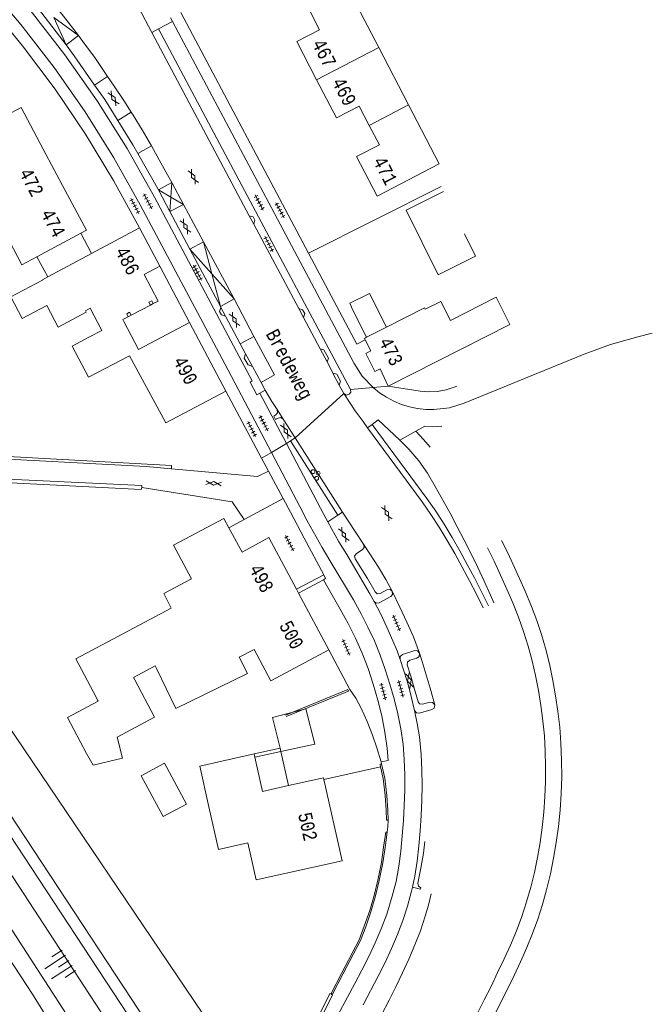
# Model space of a CAD drawing. Header units: metres. Extents: x 196790 to 198335, y 354523 to 356036.
# Tile 72 of 105: x 198015 to 198098, y 354801 to 354930. Entities that reach past the tile are written whole.
import ezdxf

# ---------------------------------------------------------------- set-up
doc = ezdxf.new("R2010")
doc.units = ezdxf.units.M
doc.linetypes.add('DGN Style 2', pattern=[186.027128, 111.616277, -74.410851])
for name, color, linetype, lineweight in [('afdak', 252, 'DGN Style 2', 18), ('bij- of bedrijfsgebouw', 252, 'Continuous', 18), ('carport', 252, 'Continuous', 18), ('functiescheiding', 252, 'Continuous', 18), ('heg of haag', 252, 'Continuous', 18), ('hoofdgebouw', 252, 'Continuous', 18), ('hoofdgebouw maaiveld', 252, 'Continuous', 18), ('huisnummer BAG', 252, 'Continuous', 18), ('huisnummer toekomstige bebouwing', 252, 'Continuous', 18), ('kant asfaltverharding', 252, 'Continuous', 18), ('kant betonverharding', 252, 'Continuous', 18), ('kant klinkerverharding', 252, 'Continuous', 18), ('kant muur (extern)', 252, 'Continuous', 18), ('kant tegelverharding', 252, 'Continuous', 18), ('overbouw', 252, 'Continuous', 18), ('raster', 252, 'Continuous', 18), ('spoorrail', 252, 'Continuous', 18), ('straatnaam', 252, 'Continuous', 18), ('T22_berm', 252, 'DGN Style 2', 18), ('taludlijn', 252, 'Continuous', 18), ('taludsymbool', 252, 'Continuous', 18), ('toekomstig hoofdgebouw', 252, 'Continuous', 18), ('verh asfaltsymbool', 2, 'Continuous', 0), ('verh betonsymbool', 2, 'Continuous', 0), ('verh tegelsymbool', 2, 'Continuous', 0), ('vlakafsluiter grijs', 252, 'DGN Style 2', 18), ('vlakafsluiter groen', 252, 'DGN Style 2', 18)]:
    doc.layers.add(name, color=color, linetype=linetype, lineweight=lineweight)
doc.styles.add('Style-Courier New', font='cour.ttf')

# ---------------------------------------------------------------- blocks, each defined once
blk = doc.blocks.new('TA')
at = {"layer": 'taludsymbool', "linetype": 'Continuous', "lineweight": 0}
for p, q in [((-0.5, 0), (-0.5, -0.5)), ((-0.25, 0), (-0.25, -1)), ((0, 0), (0, -0.5)), ((0.25, 0), (0.25, -1)), ((0.5, 0), (0.5, -0.5))]:
    blk.add_line(p, q, dxfattribs=at)
blk = doc.blocks.new('S612')
at = {"layer": 'verh asfaltsymbool', "color": 252}
for p, q in [((-0.99, -0.26), (0.01, 0.24)), ((0.01, -0.26), (-0.99, 0.24)), ((0.01, 0.24), (1.01, -0.26)), ((1.01, 0.24), (0.01, -0.26))]:
    blk.add_line(p, q, dxfattribs=at)
blk = doc.blocks.new('S621')
at = {"layer": 'verh betonsymbool', "color": 252, "linetype": 'Continuous', "lineweight": 0}
for centre in [(-0.48, 0.24), (0.52, 0.24), (0.02, -0.26)]:
    blk.add_circle(centre, 0.25, dxfattribs=at)
blk = doc.blocks.new('S642')
at = {"layer": 'verh tegelsymbool', "color": 252}
for p, q in [((-1.12, 0), (1.12, 0)), ((-0.9, -0.25), (-0.9, 0.25)), ((-0.45, -0.25), (-0.45, 0.25)), ((0, -0.25), (0, 0.25)), ((0.45, -0.25), (0.45, 0.25)), ((0.9, -0.25), (0.9, 0.25))]:
    blk.add_line(p, q, dxfattribs=at)

msp = doc.modelspace()

# ---------------------------------------------------------------- linework, layer by layer
at = {"layer": 'afdak'}
for p, q in [((198060.948, 354894.012), (198063.186, 354889.584)), ((198060.571, 354888.261), (198058.718, 354891.919))]:
    msp.add_line(p, q, dxfattribs=at)
at = {"layer": 'afdak', "flags": 128}
msp.add_lwpolyline([(198058.718, 354891.919), (198058.357, 354892.723), (198060.948, 354894.012)], dxfattribs=at)
at = {"layer": 'bij- of bedrijfsgebouw', "flags": 128}
for points in [[(198030.157, 354843.343), (198032.745, 354838.456), (198027.854, 354835.866)], [(198023.807, 354833.724), (198021.322, 354838.417), (198025.346, 354840.547), (198025.255, 354840.717)], [(198027.854, 354835.866), (198028.517, 354833.087), (198024.681, 354832.182), (198023.807, 354833.724)], [(198033.868, 354825.446), (198031.006, 354830.787), (198034.058, 354832.422), (198036.919, 354827.08), (198033.868, 354825.446)]]:
    msp.add_lwpolyline(points, dxfattribs=at)
at = {"layer": 'carport'}
for p, q in [((198024.481, 354899.255), (198023.07, 354901.904)), ((198018.721, 354896.179), (198017.309, 354898.832))]:
    msp.add_line(p, q, dxfattribs=at)
at = {"layer": 'carport', "flags": 128}
msp.add_lwpolyline([(198049.304, 354833.971), (198053.758, 354834.918), (198052.602, 354839.566), (198048.236, 354838.428), (198049.206, 354834.41)], dxfattribs=at)
at = {"layer": 'functiescheiding'}
for p, q in [((198022.741, 354927.807), (198019.542, 354930.191)), ((198019.542, 354930.191), (198021.122, 354926.587)), ((198021.122, 354926.587), (198022.741, 354927.807)), ((198024.879, 354921.323), (198026.58, 354922.454)), ((198027.924, 354916.669), (198029.677, 354917.773)), ((198032.325, 354913.376), (198030.56, 354912.342)), ((198035.009, 354908.539), (198033.243, 354907.577)), ((198035.009, 354908.539), (198034.877, 354906.643)), ((198036.551, 354905.686), (198035.009, 354908.539)), ((198033.243, 354907.577), (198034.877, 354906.643)), ((198034.747, 354904.76), (198034.877, 354906.643)), ((198036.551, 354905.686), (198034.747, 354904.76)), ((198036.551, 354905.686), (198034.877, 354906.643)), ((198039.165, 354900.789), (198036.551, 354905.686)), ((198037.369, 354899.838), (198039.165, 354900.789)), ((198043.167, 354893.292), (198039.165, 354900.789)), ((198040.267, 354896.566), (198039.165, 354900.789)), ((198040.267, 354896.566), (198037.369, 354899.838)), ((198040.267, 354896.566), (198043.167, 354893.292)), ((198040.267, 354896.566), (198041.379, 354892.307)), ((198041.379, 354892.307), (198043.167, 354893.292)), ((198045.79, 354888.379), (198043.167, 354893.292)), ((198045.79, 354888.379), (198043.991, 354887.407)), ((198045.244, 354883.131), (198043.861, 354885.749)), ((198045.247, 354883.125), (198045.244, 354883.131)), ((198067.007, 354875.966), (198064.912, 354874.798))]:
    msp.add_line(p, q, dxfattribs=at)
at = {"layer": 'functiescheiding', "flags": 128}
for points in [[(198022.741, 354927.807), (198020.793, 354930.349), (198019.395, 354932.075), (198017.984, 354933.746)], [(198026.58, 354922.454), (198024.885, 354924.922), (198023.548, 354926.743), (198022.741, 354927.807)], [(198029.677, 354917.773), (198028.697, 354919.298), (198027.439, 354921.191), (198026.58, 354922.454)], [(198032.325, 354913.376), (198031.094, 354915.463), (198029.915, 354917.402), (198029.677, 354917.773)], [(198035.009, 354908.539), (198034.454, 354909.559), (198033.359, 354911.533), (198032.325, 354913.376)], [(198046.716, 354882.349), (198048.48, 354883.339), (198045.79, 354888.379)], [(198067.007, 354875.966), (198068.205, 354876.595), (198069.302, 354876.547), (198070.422, 354876.598)], [(198068.902, 354873.865), (198068.03, 354874.889), (198067.007, 354875.966)], [(198054.89, 354856.475), (198056.031, 354854.464), (198057.114, 354852.611), (198058.164, 354850.726), (198059.11, 354848.824), (198059.968, 354846.872), (198060.759, 354844.856), (198061.44, 354842.783), (198062.032, 354840.688), (198062.545, 354838.646), (198062.957, 354836.514), (198063.268, 354834.397), (198063.414, 354832.786), (198062.48, 354832.599)], [(198061.546, 354853.648), (198062.427, 354851.971), (198063.238, 354850.283), (198064.012, 354848.467), (198064.558, 354847.163), (198064.967, 354846.028)], [(198066.866, 354839.349), (198067.204, 354837.619), (198067.523, 354835.89), (198067.717, 354833.582)]]:
    msp.add_lwpolyline(points, dxfattribs=at)
at = {"layer": 'heg of haag'}
msp.add_line((198052.938, 354899.3), (198070.336, 354908.033), dxfattribs=at)
at = {"layer": 'hoofdgebouw'}
for p, q in [((198021.005, 354907.526), (198018.127, 354912.928)), ((198023.07, 354901.904), (198017.309, 354898.832)), ((198024.481, 354899.255), (198030.749, 354902.603)), ((198018.721, 354896.179), (198024.481, 354899.255)), ((198033.42, 354897.579), (198031.373, 354896.485)), ((198032.195, 354892.493), (198032.567, 354892.688)), ((198024.307, 354892.068), (198023.682, 354891.737)), ((198023.784, 354891.546), (198023.682, 354891.737)), ((198025.827, 354889.171), (198024.307, 354892.068)), ((198029.671, 354891.169), (198032.195, 354892.493)), ((198028.564, 354890.589), (198029.29, 354890.97)), ((198028.704, 354890.322), (198028.564, 354890.589)), ((198029.29, 354890.97), (198029.671, 354891.169)), ((198042.098, 354881.209), (198037.305, 354890.223)), ((198025.827, 354889.171), (198024.129, 354888.263)), ((198063.186, 354889.584), (198060.571, 354888.261)), ((198029.434, 354885.846), (198034.201, 354877.042)), ((198034.201, 354877.042), (198042.098, 354881.209)), ((198051.582, 354854.823), (198051.353, 354855.25)), ((198051.631, 354854.732), (198051.582, 354854.823)), ((198055.608, 354847.305), (198051.631, 354854.732)), ((198043.841, 354846.318), (198045.808, 354847.359)), ((198029.979, 354843.68), (198032.833, 354845.191)), ((198032.993, 354844.863), (198032.833, 354845.191)), ((198029.979, 354843.68), (198030.157, 354843.343)), ((198025.255, 354840.717), (198025.072, 354841.082))]:
    msp.add_line(p, q, dxfattribs=at)
at = {"layer": 'hoofdgebouw', "flags": 128}
for points in [[(198009.726, 354908.392), (198006.807, 354913.9), (198015.217, 354918.391), (198018.127, 354912.928)], [(198021.005, 354907.526), (198023.794, 354902.29), (198023.07, 354901.904)], [(198073.422, 354901.809), (198074.863, 354898.916), (198069.958, 354896.473), (198065.742, 354904.938), (198070.647, 354907.381)], [(198017.309, 354898.832), (198015.346, 354897.785), (198012.564, 354903.036)], [(198030.749, 354902.603), (198033.43, 354897.584), (198033.42, 354897.579)], [(198032.567, 354892.688), (198033.206, 354893.023), (198031.373, 354896.485)], [(198018.04, 354895.769), (198013.865, 354893.579), (198015.353, 354890.742), (198018.595, 354892.442), (198020.083, 354889.605), (198023.784, 354891.546)], [(198018.04, 354895.769), (198018.021, 354895.805), (198018.721, 354896.179)], [(198063.417, 354881.86), (198079.379, 354889.947), (198077.571, 354893.515), (198071.585, 354890.482), (198070.32, 354892.98), (198068.268, 354891.941), (198068.184, 354892.11), (198063.186, 354889.584)], [(198037.305, 354890.223), (198030.613, 354886.681), (198028.704, 354890.322)], [(198029.434, 354885.846), (198024.07, 354883.033), (198021.932, 354887.111), (198024.129, 354888.263)], [(198060.571, 354888.261), (198060.303, 354888.126), (198060.393, 354887.949)], [(198060.393, 354887.949), (198061.142, 354886.47), (198060.453, 354886.12), (198061.635, 354883.793), (198062.324, 354884.143), (198063.417, 354881.86)], [(198025.072, 354841.082), (198022.399, 354846.129), (198034.942, 354852.772), (198033.941, 354854.661), (198037.598, 354856.583), (198035.245, 354860.995), (198041.833, 354864.509), (198042.496, 354863.293)], [(198051.353, 354855.25), (198047.731, 354862.016), (198044.235, 354860.103), (198042.496, 354863.293)], [(198045.808, 354847.359), (198048.004, 354843.245), (198055.608, 354847.305)], [(198043.841, 354846.318), (198044.958, 354844.209), (198035.549, 354839.621), (198032.993, 354844.863)], [(198039.87, 354826.707), (198038.667, 354832.053), (198045.791, 354833.646)], [(198054.943, 354830.282), (198057.339, 354819.638), (198046.085, 354817.128), (198044.993, 354821.977)], [(198050.318, 354829.494), (198054.888, 354830.527), (198054.943, 354830.282)], [(198039.87, 354826.707), (198041.134, 354821.109), (198044.993, 354821.977)]]:
    msp.add_lwpolyline(points, dxfattribs=at)
at = {"layer": 'hoofdgebouw maaiveld'}
msp.add_line((198045.791, 354833.646), (198045.89, 354833.207), dxfattribs=at)
at = {"layer": 'hoofdgebouw maaiveld', "flags": 128}
msp.add_lwpolyline([(198045.89, 354833.207), (198046.9, 354828.721), (198050.318, 354829.494)], dxfattribs=at)
at = {"layer": 'kant asfaltverharding'}
for p, q in [((198032.371, 354928.229), (198045.177, 354904.183)), ((198030.56, 354912.342), (198033.243, 354907.577)), ((198033.243, 354907.577), (198034.747, 354904.76)), ((198034.747, 354904.76), (198037.369, 354899.838)), ((198045.177, 354904.183), (198045.76, 354903.088)), ((198051.653, 354892.051), (198045.76, 354903.088)), ((198037.369, 354899.838), (198041.379, 354892.307)), ((198041.379, 354892.307), (198041.448, 354892.178)), ((198041.448, 354892.178), (198042.068, 354891.014)), ((198051.653, 354892.051), (198052.298, 354890.844)), ((198042.068, 354891.014), (198043.991, 354887.407)), ((198052.298, 354890.844), (198054.488, 354886.743)), ((198043.991, 354887.407), (198044.693, 354886.09)), ((198045.573, 354884.438), (198044.693, 354886.09)), ((198054.488, 354886.743), (198055.399, 354885.035)), ((198055.399, 354885.035), (198055.997, 354883.858)), ((198046.716, 354882.349), (198045.573, 354884.438)), ((198056.153, 354883.566), (198055.997, 354883.858)), ((198056.984, 354882.012), (198056.153, 354883.566)), ((198047.275, 354881.341), (198046.716, 354882.349)), ((198047.275, 354881.341), (198046.551, 354880.951)), ((198050.033, 354874.363), (198046.551, 354880.951)), ((198057.585, 354880.888), (198056.984, 354882.012)), ((198049.639, 354877.515), (198048.847, 354878.788)), ((198050.573, 354874.687), (198050.033, 354874.363)), ((198051.209, 354875.071), (198050.573, 354874.687)), ((198057.419, 354865.326), (198051.209, 354875.071)), ((198056.799, 354864.931), (198055.48, 354864.094)), ((198056.799, 354864.931), (198057.419, 354865.326))]:
    msp.add_line(p, q, dxfattribs=at)
at = {"layer": 'kant asfaltverharding', "flags": 128}
for points in [[(197894.655, 354958.178), (197895.951, 354957.077), (197917.77, 354935.78), (197923.962, 354929.289), (197929.371, 354923.507), (197934.665, 354917.62), (197939.853, 354911.639), (197944.943, 354905.574), (197949.044, 354900.499), (197953.039, 354895.341), (197960.854, 354884.891), (197968.365, 354874.492), (197975.666, 354863.945), (197991.886, 354840.007), (198016.738, 354802.147), (198021.026, 354795.243), (198022.17, 354793.154), (198023.082, 354790.938), (198023.743, 354788.635), (198024.031, 354786.948)], [(197940.602, 354937.898), (197951.102, 354926.35), (197966.421, 354909.018), (197973.017, 354901.341), (197979.396, 354893.483), (197991.754, 354877.816), (197993.18, 354876.191), (197994.798, 354874.7), (197996.587, 354873.375), (197998.519, 354872.245), (198000.563, 354871.331), (198002.681, 354870.647), (198004.835, 354870.199), (198006.987, 354869.985), (198031.083, 354868.857), (198031.053, 354868.591)], [(198032.371, 354928.229), (198031.053, 354930.705), (198030.228, 354932.231), (198029.382, 354933.745)], [(198016.463, 354932.486), (198017.936, 354930.742), (198021.122, 354926.587)], [(198021.122, 354926.587), (198022.203, 354925.177), (198024.879, 354921.323)], [(198024.879, 354921.323), (198026.198, 354919.424), (198027.924, 354916.669)], [(198027.924, 354916.669), (198029.908, 354913.501), (198030.56, 354912.342)], [(197965.912, 354913.658), (197969.655, 354909.569), (197994.038, 354879.915), (197995.421, 354878.397), (197996.977, 354877.006), (197998.688, 354875.77), (198000.528, 354874.715), (198002.469, 354873.857), (198004.477, 354873.211), (198006.52, 354872.781), (198008.562, 354872.566), (198031.647, 354871.314), (198034.944, 354871.019)], [(198048.847, 354878.788), (198048.151, 354879.849), (198047.275, 354881.341)], [(198060.693, 354876.385), (198060.104, 354877.213), (198059.048, 354878.645), (198057.585, 354880.888)], [(198049.639, 354877.515), (198049.297, 354877.74), (198048.982, 354877.674), (198048.623, 354877.509), (198048.375, 354877.935), (198048.661, 354878.082), (198048.89, 354878.369), (198048.847, 354878.788)], [(198051.209, 354875.071), (198050.722, 354875.819), (198050.181, 354876.676), (198049.639, 354877.515)], [(198075.869, 354852.785), (198074.978, 354854.582), (198074.053, 354856.352), (198073.096, 354858.124), (198072.145, 354859.906), (198071.146, 354861.645), (198070.103, 354863.366), (198069.015, 354865.05), (198067.873, 354866.703), (198060.693, 354876.385)], [(198034.944, 354871.019), (198046.256, 354870.008), (198047.697, 354870.705)], [(198031.053, 354868.591), (198042.945, 354866.687), (198044.501, 354864.369)], [(198060.155, 354861.139), (198059.054, 354862.807), (198057.419, 354865.326)], [(198061.546, 354853.648), (198061.007, 354854.623), (198057.955, 354859.785), (198056.938, 354861.468), (198055.48, 354864.094)], [(198060.155, 354861.139), (198060.225, 354860.689), (198060.025, 354860.443), (198059.208, 354859.883), (198058.994, 354859.561), (198059.073, 354859.232), (198060.662, 354856.64), (198061.68, 354854.901), (198061.96, 354854.655), (198062.355, 354854.689), (198063.23, 354855.162), (198063.646, 354855.206), (198063.932, 354854.974)], [(198063.932, 354854.974), (198063.074, 354856.529), (198062.125, 354858.142), (198061.009, 354859.891), (198060.155, 354861.139)], [(198063.932, 354854.974), (198063.968, 354854.566), (198063.729, 354854.294), (198062.232, 354853.45), (198061.84, 354853.42), (198061.546, 354853.648)], [(198067.497, 354846.855), (198066.701, 354849.007), (198065.861, 354850.931), (198064.94, 354852.904), (198063.932, 354854.974)], [(198067.497, 354846.855), (198067.228, 354847.157), (198066.875, 354847.21), (198065.295, 354846.686), (198064.99, 354846.418), (198064.967, 354846.028)], [(198069.499, 354840.086), (198068.909, 354842.257), (198068.249, 354844.451), (198067.866, 354845.771), (198067.497, 354846.855)], [(198064.967, 354846.028), (198065.423, 354844.666), (198065.878, 354843.168), (198066.277, 354841.735), (198066.652, 354840.258), (198066.866, 354839.349)], [(198069.499, 354840.086), (198069.427, 354839.667), (198069.141, 354839.478), (198067.491, 354838.985), (198067.112, 354839.037), (198066.866, 354839.349)], [(198067.717, 354833.582), (198067.831, 354831.585), (198067.851, 354829.573), (198067.809, 354827.571), (198067.722, 354825.588), (198067.583, 354823.576), (198067.41, 354821.59), (198067.196, 354819.583), (198066.876, 354817.615), (198066.568, 354816.203)], [(198068.228, 354822.166), (198068.016, 354820.651), (198067.681, 354818.674), (198067.3, 354816.708), (198067.378, 354816.331), (198067.694, 354816.11)], [(198062.516, 354799.459), (198063.512, 354801.359), (198064.415, 354803.131), (198065.271, 354804.94), (198066.106, 354806.757), (198066.896, 354808.605), (198067.619, 354810.481), (198068.253, 354812.401), (198068.678, 354813.841), (198069.032, 354815.293)], [(198067.694, 354816.11), (198067.647, 354815.913), (198066.568, 354816.203)]]:
    msp.add_lwpolyline(points, dxfattribs=at)
at = {"layer": 'kant betonverharding'}
for p, q in [((198061.294, 354876.845), (198060.693, 354876.385)), ((198050.573, 354874.687), (198056.799, 354864.931))]:
    msp.add_line(p, q, dxfattribs=at)
at = {"layer": 'kant betonverharding', "flags": 128}
msp.add_lwpolyline([(198076.544, 354853.079), (198075.641, 354854.915), (198074.714, 354856.714), (198073.777, 354858.497), (198072.801, 354860.268), (198071.79, 354862.026), (198070.741, 354863.754), (198069.631, 354865.46), (198068.476, 354867.136), (198061.294, 354876.845)], dxfattribs=at)
at = {"layer": 'kant klinkerverharding'}
for p, q in [((198033.265, 354928.702), (198032.371, 354928.229)), ((198035.076, 354929.66), (198033.265, 354928.702)), ((198062.397, 354831.977), (198054.943, 354830.282))]:
    msp.add_line(p, q, dxfattribs=at)
at = {"layer": 'kant klinkerverharding', "flags": 128}
for points in [[(198045.76, 354903.088), (198045.905, 354903.607), (198045.669, 354904.052), (198045.177, 354904.183)], [(198041.448, 354892.178), (198041.278, 354891.631), (198041.522, 354891.193), (198042.068, 354891.014)], [(198051.653, 354892.051), (198052.174, 354891.887), (198052.453, 354891.376), (198052.298, 354890.844)], [(198045.573, 354884.438), (198045.006, 354884.65), (198044.514, 354885.534), (198044.693, 354886.09)], [(198054.488, 354886.743), (198054.973, 354886.617), (198055.554, 354885.518), (198055.399, 354885.035)], [(198056.153, 354883.566), (198056.672, 354883.422), (198057.141, 354882.528), (198056.984, 354882.012)], [(198061.294, 354876.845), (198062.089, 354877.434), (198063.488, 354876.139), (198064.912, 354874.798)], [(198064.912, 354874.798), (198066.123, 354873.607), (198067.426, 354872.086), (198068.574, 354870.437), (198069.578, 354868.712), (198071.525, 354865.197), (198072.456, 354863.437), (198073.379, 354861.667), (198074.279, 354859.876), (198075.158, 354858.078), (198076.002, 354856.288), (198076.837, 354854.453), (198077.281, 354853.444)], [(198055.48, 354864.094), (198054.972, 354865.021), (198050.033, 354874.363)], [(198062.48, 354832.599), (198061.899, 354834.445), (198061.319, 354836.093), (198060.618, 354837.92), (198059.867, 354839.643), (198059.148, 354840.976), (198058.368, 354842.092), (198055.608, 354847.305)], [(198069.499, 354840.086), (198069.23, 354840.41), (198068.87, 354840.432), (198067.911, 354840.159), (198067.488, 354840.223), (198067.317, 354840.498), (198066.775, 354842.426), (198066.35, 354843.863), (198065.893, 354845.32), (198065.931, 354845.675), (198066.228, 354845.921), (198067.178, 354846.224), (198067.452, 354846.438), (198067.497, 354846.855)]]:
    msp.add_lwpolyline(points, dxfattribs=at)
at = {"layer": 'kant muur (extern)'}
msp.add_line((198049.304, 354833.971), (198045.89, 354833.207), dxfattribs=at)
at = {"layer": 'kant muur (extern)', "flags": 128}
for points in [[(198032.567, 354892.688), (198032.372, 354893.06), (198032, 354892.865), (198032.195, 354892.493)], [(198029.671, 354891.169), (198029.471, 354891.55), (198029.091, 354891.351), (198029.29, 354890.97)], [(198003.484, 354874.105), (198005.573, 354873.084), (198034.975, 354871.439)], [(198049.923, 354838.745), (198058.121, 354842.078), (198058.201, 354841.883), (198050.002, 354838.55)], [(198062.397, 354831.977), (198062.324, 354832.298), (198062.53, 354832.34)], [(198063.407, 354824.952), (198063.197, 354824.953), (198063.151, 354826.278), (198063.009, 354828.194), (198062.742, 354830.445), (198062.397, 354831.977)], [(198062.53, 354832.34), (198062.949, 354830.481), (198063.218, 354828.214), (198063.361, 354826.289), (198063.407, 354824.952)], [(198063.277, 354823.384), (198063.069, 354823.412), (198062.804, 354821.42), (198062.499, 354819.398), (198062.025, 354817.114), (198061.54, 354815.085), (198060.98, 354813.126), (198060.248, 354811.076), (198059.575, 354809.297), (198057.264, 354804.862), (198055.915, 354802.247), (198056.102, 354802.151)], [(198056.102, 354802.151), (198057.45, 354804.765), (198059.767, 354809.211), (198060.445, 354811.004), (198061.18, 354813.062), (198061.743, 354815.032), (198062.23, 354817.068), (198062.706, 354819.361), (198063.012, 354821.391), (198063.277, 354823.384)], [(198047.767, 354786.544), (198047.946, 354786.628), (198055.735, 354802.247), (198056.066, 354802.081)], [(198056.066, 354802.081), (198056.093, 354802.068), (198048.242, 354786.325), (198047.989, 354786.206)]]:
    msp.add_lwpolyline(points, dxfattribs=at)
at = {"layer": 'kant tegelverharding'}
for p, q in [((198035.076, 354929.66), (198034.82, 354930.14)), ((198036.184, 354930.852), (198052.938, 354899.3)), ((198033.42, 354897.579), (198037.305, 354890.223)), ((198041.954, 354884.785), (198048.066, 354873.183)), ((198045.247, 354883.125), (198045.244, 354883.131)), ((198042.098, 354881.209), (198046.786, 354872.415)), ((198046.786, 354872.415), (198047.697, 354870.705)), ((198047.697, 354870.705), (198049.618, 354867.115)), ((198049.618, 354867.115), (198044.501, 354864.369)), ((198044.501, 354864.369), (198042.496, 354863.293)), ((198054.94, 354857.129), (198051.353, 354855.25)), ((198054.89, 354856.475), (198051.631, 354854.732)), ((198062.53, 354832.34), (198062.48, 354832.599)), ((198056.066, 354802.081), (198056.102, 354802.151))]:
    msp.add_line(p, q, dxfattribs=at)
at = {"layer": 'kant tegelverharding', "flags": 128}
for points in [[(198043.861, 354885.749), (198032.754, 354906.625), (198029.147, 354913.018), (198025.216, 354919.249), (198020.973, 354925.294), (198016.432, 354931.129), (198011.609, 354936.733), (198006.521, 354942.086), (198001.189, 354947.169), (197996.007, 354951.646)], [(198041.954, 354884.785), (198030.865, 354905.638), (198027.395, 354911.801), (198023.62, 354917.811), (198019.551, 354923.646), (198015.2, 354929.284), (198010.582, 354934.706), (198005.713, 354939.892), (198000.612, 354944.827), (197995.299, 354949.495), (197994.537, 354950.133)], [(198030.749, 354902.603), (198027.364, 354908.819), (198023.672, 354914.885), (198019.682, 354920.781), (198015.407, 354926.483), (198010.861, 354931.972), (198006.062, 354937.229), (198001.026, 354942.237), (197995.773, 354946.98), (197993.431, 354948.995)], [(198033.265, 354928.702), (198046.747, 354903.38), (198058.443, 354881.435)], [(198035.076, 354929.66), (198048.481, 354904.485), (198058.929, 354884.842), (198060.003, 354883.186), (198061.422, 354881.67)], [(198052.938, 354899.3), (198059.272, 354887.371), (198060.393, 354887.949)], [(198061.422, 354881.67), (198062.253, 354880.997), (198063.156, 354880.397), (198064.121, 354879.881), (198065.135, 354879.458), (198066.186, 354879.134), (198067.257, 354878.913), (198068.335, 354878.796), (198069.405, 354878.781), (198071.465, 354879.038), (198073.35, 354879.623), (198089.096, 354886.044), (198092.587, 354887.332), (198096.169, 354888.339), (198098.058, 354888.79)], [(198046.551, 354880.951), (198046.167, 354880.739), (198045.268, 354882.383), (198045.557, 354882.547), (198045.247, 354883.125)], [(198058.443, 354881.435), (198058.489, 354881.083), (198058.291, 354880.789), (198057.947, 354880.698), (198057.585, 354880.888)], [(198063.417, 354881.86), (198067.603, 354881.214), (198068.733, 354881.118), (198069.876, 354881.176), (198071, 354881.388), (198072.076, 354881.745), (198072.401, 354881.878)], [(198048.066, 354873.183), (198051.861, 354865.98), (198052.771, 354864.21), (198054.75, 354860.712), (198055.754, 354858.988), (198058.833, 354853.831), (198059.91, 354851.906), (198060.744, 354850.274), (198061.581, 354848.456), (198062.35, 354846.602), (198063.01, 354844.698), (198063.629, 354842.788), (198064.175, 354840.883), (198064.651, 354838.902), (198065.041, 354836.925), (198065.344, 354834.936), (198065.514, 354832.922), (198065.569, 354830.911), (198065.564, 354828.904), (198065.512, 354826.908), (198065.39, 354824.905), (198065.252, 354822.9), (198065.068, 354820.916), (198064.806, 354818.918), (198064.429, 354816.946), (198063.938, 354814.986), (198063.218, 354812.639), (198062.49, 354810.742), (198061.705, 354808.895), (198060.867, 354807.086), (198059.949, 354805.306), (198059.013, 354803.54), (198052.641, 354791.661)], [(198049.618, 354867.115), (198050.586, 354865.35), (198052.374, 354861.924), (198054.94, 354857.129)], [(198078.286, 354861.641), (198079.098, 354860.002), (198080.63, 354856.645), (198081.376, 354854.982), (198082.205, 354852.985), (198082.886, 354851.147), (198083.526, 354849.327), (198084.138, 354847.193), (198084.618, 354845.239), (198085.014, 354843.267), (198085.359, 354841.281), (198085.66, 354839.249), (198085.91, 354837.155), (198086.073, 354835.052), (198086.161, 354832.831), (198086.162, 354830.657), (198086.1, 354828.476), (198085.968, 354826.286), (198085.743, 354824.116), (198085.461, 354822.044), (198085.105, 354819.986), (198084.689, 354817.93), (198084.181, 354815.83), (198083.634, 354813.898), (198083.017, 354811.995), (198082.343, 354810.122), (198081.588, 354808.266), (198080.769, 354806.416), (198079.922, 354804.594), (198077.244, 354799.236)], [(198074.178, 354797.835), (198075.995, 354801.423), (198076.897, 354803.177), (198077.759, 354804.995), (198078.63, 354806.804), (198079.451, 354808.593), (198080.229, 354810.468), (198080.918, 354812.354), (198081.533, 354814.25), (198082.097, 354816.187), (198082.577, 354818.126), (198082.993, 354820.074), (198083.328, 354822.044), (198083.607, 354824.019), (198083.821, 354826.032), (198083.969, 354828.004), (198084.047, 354829.997), (198084.056, 354832.009), (198084.009, 354834.014), (198083.912, 354836.012), (198083.699, 354838.007), (198083.433, 354839.983), (198083.113, 354841.959), (198082.733, 354843.92), (198082.302, 354845.86), (198081.777, 354847.788), (198081.159, 354849.708), (198080.479, 354851.586), (198079.747, 354853.438), (198078.948, 354855.269), (198078.135, 354857.102), (198077.288, 354858.906), (198076.418, 354860.678)], [(198054.94, 354857.129), (198055.189, 354856.664), (198054.89, 354856.475)], [(198063.407, 354824.952), (198063.364, 354824.11), (198063.277, 354823.384)], [(198066.568, 354816.203), (198066.448, 354815.654), (198065.938, 354813.708), (198065.327, 354811.817), (198064.63, 354809.982), (198063.836, 354808.125), (198062.995, 354806.297), (198062.104, 354804.496), (198060.096, 354800.753)]]:
    msp.add_lwpolyline(points, dxfattribs=at)
at = {"layer": 'overbouw'}
for p, q in [((198045.791, 354833.646), (198049.206, 354834.41)), ((198049.206, 354834.41), (198049.304, 354833.971)), ((198049.304, 354833.971), (198050.318, 354829.494))]:
    msp.add_line(p, q, dxfattribs=at)
at = {"layer": 'raster'}
msp.add_line((198037.382, 354781.995), (198007.69, 354827.361), dxfattribs=at)
at = {"layer": 'raster', "flags": 128}
msp.add_lwpolyline([(197995.934, 354869.467), (197999.523, 354869.819), (198011.247, 354869.308), (198030.973, 354868.321)], dxfattribs=at)
at = {"layer": 'spoorrail', "flags": 128}
for points in [[(197884.526, 354977.724), (197892.587, 354971.158), (197896.668, 354967.752), (197904.717, 354960.804), (197912.609, 354953.68), (197916.479, 354950.034), (197924.095, 354942.613), (197931.54, 354935.02), (197936.651, 354929.543), (197941.686, 354923.995), (197946.644, 354918.379), (197951.524, 354912.696), (197956.326, 354906.945), (197961.048, 354901.129), (197965.69, 354895.249), (197970.25, 354889.306), (197974.728, 354883.3), (197979.123, 354877.233), (197983.435, 354871.106), (197987.661, 354864.921), (198000.725, 354845.517), (198029.778, 354801.459), (198040.208, 354785.464), (198044.598, 354778.877)], [(197883.593, 354976.549), (197891.627, 354970.006), (197895.69, 354966.603), (197903.701, 354959.664), (197911.556, 354952.55), (197915.414, 354948.916), (197923.004, 354941.518), (197930.424, 354933.95), (197935.52, 354928.489), (197940.54, 354922.958), (197945.484, 354917.359), (197950.35, 354911.692), (197955.137, 354905.959), (197959.846, 354900.16), (197964.474, 354894.297), (197969.021, 354888.371), (197973.486, 354882.383), (197977.868, 354876.334), (197982.166, 354870.225), (197986.38, 354864.058), (198000, 354843.829), (198043.855, 354777.265)]]:
    msp.add_lwpolyline(points, dxfattribs=at)
at = {"layer": 'T22_berm'}
msp.add_line((198034.975, 354871.439), (198034.944, 354871.019), dxfattribs=at)
at = {"layer": 'taludlijn'}
msp.add_line((197992.238, 354868.796), (198043.216, 354793.46), dxfattribs=at)
at = {"layer": 'taludlijn', "flags": 128}
msp.add_lwpolyline([(198004.619, 354825.07), (198021.603, 354798.834), (198022.971, 354796.208), (198024.068, 354793.44), (198024.872, 354790.574), (198025.375, 354787.656)], dxfattribs=at)
at = {"layer": 'toekomstig hoofdgebouw'}
for p, q in [((198058.227, 354933.809), (198062.149, 354926.268)), ((198062.149, 354926.268), (198054.005, 354922.033)), ((198062.149, 354926.268), (198066.071, 354918.727)), ((198060.92, 354916.047), (198066.071, 354918.727))]:
    msp.add_line(p, q, dxfattribs=at)
at = {"layer": 'toekomstig hoofdgebouw', "flags": 128}
for points in [[(198054.005, 354922.033), (198051.403, 354927.036), (198054.396, 354928.592), (198053.076, 354931.13)], [(198060.92, 354916.047), (198059.601, 354918.584), (198056.607, 354917.028), (198054.005, 354922.033)], [(198066.071, 354918.727), (198070.092, 354910.994), (198061.948, 354906.759), (198059.246, 354911.953), (198062.24, 354913.51), (198060.92, 354916.047)]]:
    msp.add_lwpolyline(points, dxfattribs=at)
at = {"layer": 'vlakafsluiter grijs'}
for p, q in [((198051.209, 354875.071), (198057.585, 354880.888)), ((198058.443, 354881.435), (198061.422, 354881.67)), ((198061.422, 354881.67), (198063.417, 354881.86)), ((198046.786, 354872.415), (198048.066, 354873.183)), ((198048.066, 354873.183), (198050.033, 354874.363))]:
    msp.add_line(p, q, dxfattribs=at)
at = {"layer": 'vlakafsluiter groen'}
msp.add_line((198030.973, 354868.321), (198031.053, 354868.591), dxfattribs=at)

# ---------------------------------------------------------------- block references
at = {"layer": 'taludsymbool', "xscale": 3.216799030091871, "yscale": 3.216799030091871, "zscale": 3.216799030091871, "rotation": 303.2553432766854}
msp.add_blockref('TA', (198021.479, 354806.588), dxfattribs=at)
at = {"layer": 'verh asfaltsymbool'}
for p, rotation in [((198027.359, 354919.596), 302.0843615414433), ((198037.828, 354909.333), 298.0253160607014), ((198036.791, 354902.773), 119.2048403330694), ((198043.237, 354890.541), 119.2048403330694), ((198049.963, 354875.968), 119.2048403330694), ((198040.488, 354869.13), 354.8937582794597), ((198063.214, 354865.197), 119.2048403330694), ((198057.575, 354862.383), 119.2048403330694), ((198066.194, 354843.284), 286.4962242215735)]:
    msp.add_blockref('S612', p, dxfattribs=dict(at, rotation=rotation))
at = {"layer": 'verh betonsymbool', "color": 7, "linetype": 'Continuous', "lineweight": 0, "rotation": 119.2048403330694}
msp.add_blockref('S621', (198053.998, 354870.316), dxfattribs=at)
at = {"layer": 'verh tegelsymbool'}
for p, rotation in [((198031.853, 354906.092), 298.2813610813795), ((198046.478, 354905.937), 298.2813610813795), ((198030.141, 354905.47), 298.2813610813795), ((198049.201, 354904.925), 298.2813610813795), ((198047.723, 354900.489), 298.1028235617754), ((198038.387, 354896.754), 298.1028235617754), ((198045.485, 354876.233), 297.7692126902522), ((198047.077, 354877.003), 297.7692126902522), ((198050.459, 354861.273), 297.7692126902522), ((198064.483, 354850.806), 293.0782214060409), ((198057.887, 354847.634), 293.0782214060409), ((198062.757, 354841.842), 285.551724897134), ((198065.059, 354842.191), 285.551724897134)]:
    msp.add_blockref('S642', p, dxfattribs=dict(at, rotation=rotation))

# ---------------------------------------------------------------- texts
at = {"layer": 'huisnummer BAG', "style": 'Style-Courier New', "width": 0.694444}
for s, rotation, p in [('472', 298.02532, (198014.915, 354909.819)), ('474', 298.02532, (198017.759, 354904.478)), ('486', 298.10282, (198027.515, 354899.536)), ('473', 296.6163, (198062.128, 354887.693)), ('490', 298.02532, (198035.128, 354885.164)), ('498', 297.89727, (198045.102, 354857.92)), ('500', 297.89727, (198049.034, 354850.493)), ('502', 282.70273, (198051.555, 354825.759))]:
    msp.add_text(s, height=1.8, rotation=rotation, dxfattribs=at).set_placement(p)
at = {"layer": 'huisnummer toekomstige bebouwing', "style": 'Style-Courier New', "width": 0.694444}
for s, p in [('467', (198053.351, 354926.757)), ('469', (198055.969, 354921.722)), ('471', (198061.356, 354911.365))]:
    msp.add_text(s, height=1.8, rotation=297.46223, dxfattribs=at).set_placement(p)
at = {"layer": 'straatnaam', "style": 'Style-Courier New', "width": 0.694444}
msp.add_text('Bredeweg', height=1.8, rotation=298.10282, dxfattribs=at).set_placement((198047.289, 354888.714))

doc.saveas('drawing.dxf')
